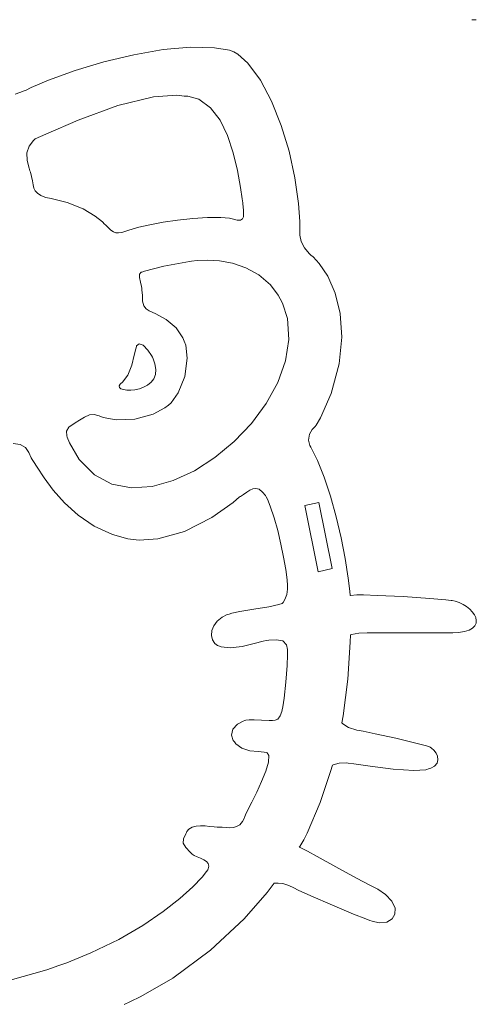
# Model space of a CAD drawing. Header units: millimetres. Extents: x -427 to 344, y -325 to 221.
# Tile 13 of 14: x 268 to 344, y -243 to -79. Entities that reach past the tile are written whole.
import ezdxf

# ---------------------------------------------------------------- set-up
doc = ezdxf.new("R2010")
doc.units = ezdxf.units.MM
doc.header["$MEASUREMENT"] = 0
doc.layers.add('Layer 1', color=7, linetype='Continuous')

msp = doc.modelspace()

# ---------------------------------------------------------------- linework, layer by layer
at = {"layer": 'Layer 1', "lineweight": 9}
for points in [[(343.5741, -78.741), (343.5741, -78.741), (344.3221, -78.741), (344.3221, -78.741)], [(296.7401, -83.305), (296.7401, -83.305), (292.1781, -83.718), (292.1781, -83.718)], [(300.7471, -83.406), (300.7471, -83.406), (296.7401, -83.305), (296.7401, -83.305)], [(303.1991, -83.819), (303.1991, -83.819), (300.7471, -83.406), (300.7471, -83.406)], [(287.2921, -84.56), (287.2921, -84.56), (282.3221, -85.746), (282.3221, -85.746)], [(292.1781, -83.718), (292.1781, -83.718), (287.2921, -84.56), (287.2921, -84.56)], [(303.9611, -84.106), (303.9611, -84.106), (303.1991, -83.819), (303.1991, -83.819)], [(304.5991, -84.469), (304.5991, -84.469), (303.9611, -84.106), (303.9611, -84.106)], [(306.2681, -85.998), (306.2681, -85.998), (304.5991, -84.469), (304.5991, -84.469)], [(282.3221, -85.746), (282.3221, -85.746), (277.5031, -87.187), (277.5031, -87.187)], [(308.3741, -88.799), (308.3741, -88.799), (306.2681, -85.998), (306.2681, -85.998)], [(277.5031, -87.187), (277.5031, -87.187), (273.0681, -88.799), (273.0681, -88.799)], [(270.1901, -90.033), (270.1901, -90.033), (269.2581, -90.5), (269.2581, -90.5)], [(273.0681, -88.799), (273.0681, -88.799), (270.1901, -90.033), (270.1901, -90.033)], [(310.2401, -92.309), (310.2401, -92.309), (308.3741, -88.799), (308.3741, -88.799)], [(268.3091, -90.836), (268.3091, -90.836), (267.5121, -91.14), (267.5121, -91.14)], [(269.0181, -90.578), (269.0181, -90.578), (268.3091, -90.836), (268.3091, -90.836)], [(269.2581, -90.5), (269.2581, -90.5), (269.0181, -90.578), (269.0181, -90.578)], [(284.6181, -93.031), (284.6181, -93.031), (290.5731, -91.591), (290.5731, -91.591)], [(290.5731, -91.591), (290.5731, -91.591), (294.4431, -91.303), (294.4431, -91.303)], [(294.4431, -91.303), (294.4431, -91.303), (295.6951, -91.482), (295.6951, -91.482)], [(295.6951, -91.482), (295.6951, -91.482), (296.2991, -91.482), (296.2991, -91.482)], [(296.2991, -91.482), (296.2991, -91.482), (298.1121, -91.989), (298.1121, -91.989)], [(278.0001, -95.468), (278.0001, -95.468), (284.6181, -93.031), (284.6181, -93.031)], [(298.1121, -91.989), (298.1121, -91.989), (300.0841, -93.378), (300.0841, -93.378)], [(311.8421, -96.322), (311.8421, -96.322), (310.2401, -92.309), (310.2401, -92.309)], [(300.0841, -93.378), (300.0841, -93.378), (301.6611, -95.454), (301.6611, -95.454)], [(272.6521, -97.768), (272.6521, -97.768), (278.0001, -95.468), (278.0001, -95.468)], [(301.6611, -95.454), (301.6611, -95.454), (302.8961, -98.017), (302.8961, -98.017)], [(313.1401, -100.634), (313.1401, -100.634), (311.8421, -96.322), (311.8421, -96.322)], [(270.8881, -98.571), (270.8881, -98.571), (272.6521, -97.768), (272.6521, -97.768)], [(302.8961, -98.017), (302.8961, -98.017), (303.8381, -100.871), (303.8381, -100.871)], [(269.4491, -100.896), (269.4491, -100.896), (269.8791, -99.774), (269.8791, -99.774)], [(269.8791, -99.774), (269.8791, -99.774), (270.6091, -98.846), (270.6091, -98.846)], [(270.6091, -98.846), (270.6091, -98.846), (270.8881, -98.571), (270.8881, -98.571)], [(269.5191, -102.183), (269.5191, -102.183), (269.4491, -100.896), (269.4491, -100.896)], [(303.8381, -100.871), (303.8381, -100.871), (304.5401, -103.818), (304.5401, -103.818)], [(314.1101, -105.042), (314.1101, -105.042), (313.1401, -100.634), (313.1401, -100.634)], [(269.8611, -103.467), (269.8611, -103.467), (269.5191, -102.183), (269.5191, -102.183)], [(269.9991, -103.887), (269.9991, -103.887), (269.8611, -103.467), (269.8611, -103.467)], [(270.0771, -104.112), (270.0771, -104.112), (269.9991, -103.887), (269.9991, -103.887)], [(270.2601, -104.804), (270.2601, -104.804), (270.0771, -104.112), (270.0771, -104.112)], [(270.4151, -105.575), (270.4151, -105.575), (270.2601, -104.804), (270.2601, -104.804)], [(304.5401, -103.818), (304.5401, -103.818), (305.0581, -106.661), (305.0581, -106.661)], [(270.5281, -106.223), (270.5281, -106.223), (270.4151, -105.575), (270.4151, -105.575)], [(270.6661, -106.766), (270.6661, -106.766), (270.5281, -106.223), (270.5281, -106.223)], [(314.7141, -109.343), (314.7141, -109.343), (314.1101, -105.042), (314.1101, -105.042)], [(270.8851, -107.226), (270.8851, -107.226), (270.6661, -106.766), (270.6661, -106.766)], [(271.2481, -107.625), (271.2481, -107.625), (270.8851, -107.226), (270.8851, -107.226)], [(271.8191, -107.982), (271.8191, -107.982), (271.2481, -107.625), (271.2481, -107.625)], [(272.4471, -108.246), (272.4471, -108.246), (271.8191, -107.982), (271.8191, -107.982)], [(305.0581, -106.661), (305.0581, -106.661), (305.3471, -108.567), (305.3471, -108.567)], [(272.6631, -108.318), (272.6631, -108.318), (272.4471, -108.246), (272.4471, -108.246)], [(273.5521, -108.465), (273.5521, -108.465), (272.6631, -108.318), (272.6631, -108.318)], [(276.1761, -109.133), (276.1761, -109.133), (273.5521, -108.465), (273.5521, -108.465)], [(278.8611, -110.2), (278.8611, -110.2), (276.1761, -109.133), (276.1761, -109.133)], [(305.3471, -108.567), (305.3471, -108.567), (305.4391, -109.204), (305.4391, -109.204)], [(305.4391, -109.204), (305.4391, -109.204), (305.4391, -109.368), (305.4391, -109.368)], [(305.4391, -109.368), (305.4391, -109.368), (305.4711, -109.863), (305.4711, -109.863)], [(314.9221, -112.336), (314.9221, -112.336), (314.7141, -109.343), (314.7141, -109.343)], [(280.8821, -111.434), (280.8821, -111.434), (278.8611, -110.2), (278.8611, -110.2)], [(305.4711, -109.863), (305.4711, -109.863), (305.5381, -110.491), (305.5381, -110.491)], [(305.5381, -110.491), (305.5381, -110.491), (305.5801, -111.057), (305.5801, -111.057)], [(305.5801, -111.057), (305.5801, -111.057), (305.5521, -111.53), (305.5521, -111.53)], [(282.0501, -112.394), (282.0501, -112.394), (280.8821, -111.434), (280.8821, -111.434)], [(282.4061, -112.749), (282.4061, -112.749), (282.0501, -112.394), (282.0501, -112.394)], [(282.5541, -112.895), (282.5541, -112.895), (282.4061, -112.749), (282.4061, -112.749)], [(282.9951, -113.333), (282.9951, -113.333), (282.5541, -112.895), (282.5541, -112.895)], [(289.9661, -112.858), (289.9661, -112.858), (288.1421, -113.268), (288.1421, -113.268)], [(292.1611, -112.451), (292.1611, -112.451), (289.9661, -112.858), (289.9661, -112.858)], [(294.5881, -112.084), (294.5881, -112.084), (292.1611, -112.451), (292.1611, -112.451)], [(297.0961, -111.8), (297.0961, -111.8), (294.5881, -112.084), (294.5881, -112.084)], [(299.5441, -111.64), (299.5441, -111.64), (297.0961, -111.8), (297.0961, -111.8)], [(301.7841, -111.646), (301.7841, -111.646), (299.5441, -111.64), (299.5441, -111.64)], [(303.2061, -111.768), (303.2061, -111.768), (301.7841, -111.646), (301.7841, -111.646)], [(303.6721, -111.861), (303.6721, -111.861), (303.2061, -111.768), (303.2061, -111.768)], [(303.8761, -111.928), (303.8761, -111.928), (303.6721, -111.861), (303.6721, -111.861)], [(304.5081, -112.074), (304.5081, -112.074), (303.8761, -111.928), (303.8761, -111.928)], [(305.0691, -112.069), (305.0691, -112.069), (304.5081, -112.074), (304.5081, -112.074)], [(305.3971, -111.877), (305.3971, -111.877), (305.0691, -112.069), (305.0691, -112.069)], [(305.5521, -111.53), (305.5521, -111.53), (305.3971, -111.877), (305.3971, -111.877)], [(314.9221, -113.335), (314.9221, -113.335), (314.9221, -112.336), (314.9221, -112.336)], [(283.4681, -113.76), (283.4681, -113.76), (282.9951, -113.333), (282.9951, -113.333)], [(283.8841, -114.042), (283.8841, -114.042), (283.4681, -113.76), (283.4681, -113.76)], [(284.2871, -114.188), (284.2871, -114.188), (283.8841, -114.042), (283.8841, -114.042)], [(284.7311, -114.21), (284.7311, -114.21), (284.2871, -114.188), (284.2871, -114.188)], [(285.2711, -114.119), (285.2711, -114.119), (284.7311, -114.21), (284.7311, -114.21)], [(285.9551, -113.924), (285.9551, -113.924), (285.2711, -114.119), (285.2711, -114.119)], [(286.6181, -113.707), (286.6181, -113.707), (285.9551, -113.924), (285.9551, -113.924)], [(286.8411, -113.634), (286.8411, -113.634), (286.6181, -113.707), (286.6181, -113.707)], [(287.1581, -113.527), (287.1581, -113.527), (286.8411, -113.634), (286.8411, -113.634)], [(288.1421, -113.268), (288.1421, -113.268), (287.1581, -113.527), (287.1581, -113.527)], [(314.9221, -113.641), (314.9221, -113.641), (314.9221, -113.335), (314.9221, -113.335)], [(314.9501, -114.562), (314.9501, -114.562), (314.9221, -113.641), (314.9221, -113.641)], [(315.1511, -115.619), (315.1511, -115.619), (314.9501, -114.562), (314.9501, -114.562)], [(315.6941, -116.675), (315.6941, -116.675), (315.1511, -115.619), (315.1511, -115.619)], [(316.4671, -117.618), (316.4671, -117.618), (315.6941, -116.675), (315.6941, -116.675)], [(316.7531, -117.905), (316.7531, -117.905), (316.4671, -117.618), (316.4671, -117.618)], [(317.1481, -118.201), (317.1481, -118.201), (316.7531, -117.905), (316.7531, -117.905)], [(292.3161, -119.768), (292.3161, -119.768), (295.9251, -119.062), (295.9251, -119.062)], [(295.9251, -119.062), (295.9251, -119.062), (296.5811, -118.953), (296.5811, -118.953)], [(296.5811, -118.953), (296.5811, -118.953), (296.8981, -118.9), (296.8981, -118.9)], [(296.8981, -118.9), (296.8981, -118.9), (297.8651, -118.801), (297.8651, -118.801)], [(297.8651, -118.801), (297.8651, -118.801), (299.5691, -118.748), (299.5691, -118.748)], [(299.5691, -118.748), (299.5691, -118.748), (301.5621, -118.876), (301.5621, -118.876)], [(301.5621, -118.876), (301.5621, -118.876), (303.7281, -119.269), (303.7281, -119.269)], [(303.7281, -119.269), (303.7281, -119.269), (305.9441, -120.01), (305.9441, -120.01)], [(318.1781, -119.309), (318.1781, -119.309), (317.1481, -118.201), (317.1481, -118.201)], [(319.5931, -121.43), (319.5931, -121.43), (318.1781, -119.309), (318.1781, -119.309)], [(288.2131, -121.626), (288.2131, -121.626), (288.2241, -121.059), (288.2241, -121.059)], [(288.2241, -121.059), (288.2241, -121.059), (288.4951, -120.761), (288.4951, -120.761)], [(288.4951, -120.761), (288.4951, -120.761), (288.6081, -120.726), (288.6081, -120.726)], [(288.6081, -120.726), (288.6081, -120.726), (289.0771, -120.568), (289.0771, -120.568)], [(289.0771, -120.568), (289.0771, -120.568), (292.3161, -119.768), (292.3161, -119.768)], [(305.9441, -120.01), (305.9441, -120.01), (308.0811, -121.183), (308.0811, -121.183)], [(308.0811, -121.183), (308.0811, -121.183), (310.0251, -122.87), (310.0251, -122.87)], [(288.4001, -122.407), (288.4001, -122.407), (288.2131, -121.626), (288.2131, -121.626)], [(288.5691, -123.136), (288.5691, -123.136), (288.4001, -122.407), (288.4001, -122.407)], [(320.8131, -124.216), (320.8131, -124.216), (319.5931, -121.43), (319.5931, -121.43)], [(288.6081, -123.382), (288.6081, -123.382), (288.5691, -123.136), (288.5691, -123.136)], [(288.6501, -123.687), (288.6501, -123.687), (288.6081, -123.382), (288.6081, -123.382)], [(288.7141, -124.612), (288.7141, -124.612), (288.6501, -123.687), (288.6501, -123.687)], [(310.0251, -122.87), (310.0251, -122.87), (311.3131, -124.543), (311.3131, -124.543)], [(321.6631, -127.61), (321.6631, -127.61), (320.8131, -124.216), (320.8131, -124.216)], [(288.7601, -125.58), (288.7601, -125.58), (288.7141, -124.612), (288.7141, -124.612)], [(288.9541, -126.337), (288.9541, -126.337), (288.7601, -125.58), (288.7601, -125.58)], [(311.3131, -124.543), (311.3131, -124.543), (311.6441, -125.154), (311.6441, -125.154)], [(311.6441, -125.154), (311.6441, -125.154), (312.0571, -125.917), (312.0571, -125.917)], [(312.0571, -125.917), (312.0571, -125.917), (312.8581, -128.446), (312.8581, -128.446)], [(289.3311, -126.818), (289.3311, -126.818), (288.9541, -126.337), (288.9541, -126.337)], [(289.4941, -126.927), (289.4941, -126.927), (289.3311, -126.818), (289.3311, -126.818)], [(289.8361, -127.155), (289.8361, -127.155), (289.4941, -126.927), (289.4941, -126.927)], [(290.9611, -127.698), (290.9611, -127.698), (289.8361, -127.155), (289.8361, -127.155)], [(292.6901, -128.605), (292.6901, -128.605), (290.9611, -127.698), (290.9611, -127.698)], [(321.9531, -131.563), (321.9531, -131.563), (321.6631, -127.61), (321.6631, -127.61)], [(294.3691, -130.001), (294.3691, -130.001), (292.6901, -128.605), (292.6901, -128.605)], [(312.8581, -128.446), (312.8581, -128.446), (313.1301, -131.928), (313.1301, -131.928)], [(295.4701, -131.642), (295.4701, -131.642), (294.3691, -130.001), (294.3691, -130.001)], [(287.7651, -132.989), (287.7651, -132.989), (288.1781, -132.655), (288.1781, -132.655)], [(288.1781, -132.655), (288.1781, -132.655), (288.8691, -132.905), (288.8691, -132.905)], [(295.6951, -132.243), (295.6951, -132.243), (295.4701, -131.642), (295.4701, -131.642)], [(295.9391, -132.899), (295.9391, -132.899), (295.6951, -132.243), (295.6951, -132.243)], [(313.1301, -131.928), (313.1301, -131.928), (312.5651, -135.508), (312.5651, -135.508)], [(321.5051, -136.018), (321.5051, -136.018), (321.9531, -131.563), (321.9531, -131.563)], [(287.3591, -134.558), (287.3591, -134.558), (287.6031, -133.478), (287.6031, -133.478)], [(287.6031, -133.478), (287.6031, -133.478), (287.7191, -133.131), (287.7191, -133.131)], [(287.7191, -133.131), (287.7191, -133.131), (287.7651, -132.989), (287.7651, -132.989)], [(288.8691, -132.905), (288.8691, -132.905), (289.6491, -133.711), (289.6491, -133.711)], [(289.6491, -133.711), (289.6491, -133.711), (290.2241, -134.59), (290.2241, -134.59)], [(296.1651, -135.06), (296.1651, -135.06), (295.9391, -132.899), (295.9391, -132.899)], [(286.9611, -136.197), (286.9611, -136.197), (287.3591, -134.558), (287.3591, -134.558)], [(290.2241, -134.59), (290.2241, -134.59), (290.3791, -134.903), (290.3791, -134.903)], [(290.3791, -134.903), (290.3791, -134.903), (290.5131, -135.165), (290.5131, -135.165)], [(290.5131, -135.165), (290.5131, -135.165), (290.8131, -135.998), (290.8131, -135.998)], [(295.7661, -138.076), (295.7661, -138.076), (296.1651, -135.06), (296.1651, -135.06)], [(312.5651, -135.508), (312.5651, -135.508), (311.2641, -139.092), (311.2641, -139.092)], [(286.2761, -137.851), (286.2761, -137.851), (286.9611, -136.197), (286.9611, -136.197)], [(290.8131, -135.998), (290.8131, -135.998), (290.9721, -136.956), (290.9721, -136.956)], [(290.9721, -136.956), (290.9721, -136.956), (290.8911, -137.78), (290.8911, -137.78)], [(320.1391, -140.921), (320.1391, -140.921), (321.5051, -136.018), (321.5051, -136.018)], [(285.0631, -139.332), (285.0631, -139.332), (285.4221, -139.026), (285.4221, -139.026)], [(285.4221, -139.026), (285.4221, -139.026), (286.2761, -137.851), (286.2761, -137.851)], [(290.1641, -139.055), (290.1641, -139.055), (289.5891, -139.518), (289.5891, -139.518)], [(290.6081, -138.477), (290.6081, -138.477), (290.1641, -139.055), (290.1641, -139.055)], [(290.8911, -137.78), (290.8911, -137.78), (290.6081, -138.477), (290.6081, -138.477)], [(294.6691, -140.833), (294.6691, -140.833), (295.7661, -138.076), (295.7661, -138.076)], [(311.2641, -139.092), (311.2641, -139.092), (309.3301, -142.586), (309.3301, -142.586)], [(284.8581, -139.647), (284.8581, -139.647), (284.9991, -139.397), (284.9991, -139.397)], [(284.9001, -139.915), (284.9001, -139.915), (284.8581, -139.647), (284.8581, -139.647)], [(285.1511, -140.127), (285.1511, -140.127), (284.9001, -139.915), (284.9001, -139.915)], [(284.9991, -139.397), (284.9991, -139.397), (285.0631, -139.332), (285.0631, -139.332)], [(285.5711, -140.277), (285.5711, -140.277), (285.1511, -140.127), (285.1511, -140.127)], [(286.1211, -140.358), (286.1211, -140.358), (285.5711, -140.277), (285.5711, -140.277)], [(286.7741, -140.366), (286.7741, -140.366), (286.1211, -140.358), (286.1211, -140.358)], [(287.4831, -140.293), (287.4831, -140.293), (286.7741, -140.366), (286.7741, -140.366)], [(288.2131, -140.131), (288.2131, -140.131), (287.4831, -140.293), (287.4831, -140.293)], [(288.9261, -139.875), (288.9261, -139.875), (288.2131, -140.131), (288.2131, -140.131)], [(289.5891, -139.518), (289.5891, -139.518), (288.9261, -139.875), (288.9261, -139.875)], [(293.5291, -142.466), (293.5291, -142.466), (294.6691, -140.833), (294.6691, -140.833)], [(293.0391, -142.876), (293.0391, -142.876), (293.5291, -142.466), (293.5291, -142.466)], [(318.3831, -144.952), (318.3831, -144.952), (320.1391, -140.921), (320.1391, -140.921)], [(290.4991, -144.358), (290.4991, -144.358), (292.4821, -143.339), (292.4821, -143.339)], [(292.4821, -143.339), (292.4821, -143.339), (293.0391, -142.876), (293.0391, -142.876)], [(309.3301, -142.586), (309.3301, -142.586), (306.8711, -145.894), (306.8711, -145.894)], [(277.1641, -146.01), (277.1641, -146.01), (277.7811, -145.662), (277.7811, -145.662)], [(277.7811, -145.662), (277.7811, -145.662), (277.9751, -145.533), (277.9751, -145.533)], [(277.9751, -145.533), (277.9751, -145.533), (278.2401, -145.357), (278.2401, -145.357)], [(278.2401, -145.357), (278.2401, -145.357), (279.0621, -144.865), (279.0621, -144.865)], [(279.0621, -144.865), (279.0621, -144.865), (279.9301, -144.504), (279.9301, -144.504)], [(279.9301, -144.504), (279.9301, -144.504), (280.7061, -144.435), (280.7061, -144.435)], [(280.7061, -144.435), (280.7061, -144.435), (281.3231, -144.57), (281.3231, -144.57)], [(281.3231, -144.57), (281.3231, -144.57), (281.5171, -144.648), (281.5171, -144.648)], [(281.5171, -144.648), (281.5171, -144.648), (282.1801, -144.913), (282.1801, -144.913)], [(282.1801, -144.913), (282.1801, -144.913), (284.3431, -145.281), (284.3431, -145.281)], [(284.3431, -145.281), (284.3431, -145.281), (287.4691, -145.172), (287.4691, -145.172)], [(287.4691, -145.172), (287.4691, -145.172), (290.4991, -144.358), (290.4991, -144.358)], [(317.6661, -146.222), (317.6661, -146.222), (318.3831, -144.952), (318.3831, -144.952)], [(276.0561, -147.181), (276.0561, -147.181), (276.4511, -146.507), (276.4511, -146.507)], [(276.1131, -147.961), (276.1131, -147.961), (276.0561, -147.181), (276.0561, -147.181)], [(276.4511, -146.507), (276.4511, -146.507), (277.1641, -146.01), (277.1641, -146.01)], [(306.8711, -145.894), (306.8711, -145.894), (303.9891, -148.924), (303.9891, -148.924)], [(316.5231, -147.708), (316.5231, -147.708), (317.0101, -146.922), (317.0101, -146.922)], [(317.0101, -146.922), (317.0101, -146.922), (317.4971, -146.392), (317.4971, -146.392)], [(317.4971, -146.392), (317.4971, -146.392), (317.6661, -146.222), (317.6661, -146.222)], [(276.2041, -148.193), (276.2041, -148.193), (276.1131, -147.961), (276.1131, -147.961)], [(276.5921, -149.161), (276.5921, -149.161), (276.2041, -148.193), (276.2041, -148.193)], [(303.9891, -148.924), (303.9891, -148.924), (300.7891, -151.583), (300.7891, -151.583)], [(316.3791, -148.664), (316.3791, -148.664), (316.5231, -147.708), (316.5231, -147.708)], [(316.6121, -149.596), (316.6121, -149.596), (316.3791, -148.664), (316.3791, -148.664)], [(267.2051, -149.258), (267.2051, -149.258), (268.3691, -149.423), (268.3691, -149.423)], [(268.3691, -149.423), (268.3691, -149.423), (269.2511, -149.922), (269.2511, -149.922)], [(269.2511, -149.922), (269.2511, -149.922), (269.8051, -150.753), (269.8051, -150.753)], [(278.2081, -151.89), (278.2081, -151.89), (276.5921, -149.161), (276.5921, -149.161)], [(316.7531, -149.875), (316.7531, -149.875), (316.6121, -149.596), (316.6121, -149.596)], [(317.0701, -150.407), (317.0701, -150.407), (316.7531, -149.875), (316.7531, -149.875)], [(317.8851, -152.094), (317.8851, -152.094), (317.0701, -150.407), (317.0701, -150.407)], [(269.8051, -150.753), (269.8051, -150.753), (270.2181, -151.628), (270.2181, -151.628)], [(270.2181, -151.628), (270.2181, -151.628), (270.3621, -151.916), (270.3621, -151.916)], [(270.3621, -151.916), (270.3621, -151.916), (270.5741, -152.233), (270.5741, -152.233)], [(270.5741, -152.233), (270.5741, -152.233), (271.1911, -153.2017), (271.1911, -153.2017)], [(280.7271, -154.4639), (280.7271, -154.4639), (278.2081, -151.89), (278.2081, -151.89)], [(300.7891, -151.583), (300.7891, -151.583), (297.3751, -153.775), (297.3751, -153.775)], [(318.9861, -154.8608), (318.9861, -154.8608), (317.8851, -152.094), (317.8851, -152.094)], [(271.1911, -153.2017), (271.1911, -153.2017), (272.3561, -154.949), (272.3561, -154.949)], [(297.3751, -153.775), (297.3751, -153.775), (293.8501, -155.408), (293.8501, -155.408)], [(272.3561, -154.949), (272.3561, -154.949), (273.8761, -156.9817), (273.8761, -156.9817)], [(283.6521, -156.0088), (283.6521, -156.0088), (280.7271, -154.4639), (280.7271, -154.4639)], [(293.8501, -155.408), (293.8501, -155.408), (290.3191, -156.3866), (290.3191, -156.3866)], [(320.0261, -158.0263), (320.0261, -158.0263), (318.9861, -154.8608), (318.9861, -154.8608)], [(273.8761, -156.9817), (273.8761, -156.9817), (275.7561, -159.122), (275.7561, -159.122)], [(286.8871, -156.6194), (286.8871, -156.6194), (283.6521, -156.0088), (283.6521, -156.0088)], [(290.3191, -156.3866), (290.3191, -156.3866), (286.8871, -156.6194), (286.8871, -156.6194)], [(306.1061, -157.3691), (306.1061, -157.3691), (306.6311, -157.0272), (306.6311, -157.0272)], [(306.6311, -157.0272), (306.6311, -157.0272), (307.1321, -156.7873), (307.1321, -156.7873)], [(307.1321, -156.7873), (307.1321, -156.7873), (307.6331, -156.7157), (307.6331, -156.7157)], [(307.6331, -156.7157), (307.6331, -156.7157), (308.1561, -156.8702), (308.1561, -156.8702)], [(308.1561, -156.8702), (308.1561, -156.8702), (308.7201, -157.3165), (308.7201, -157.3165)], [(303.8201, -159.0543), (303.8201, -159.0543), (304.9141, -158.1173), (304.9141, -158.1173)], [(304.9141, -158.1173), (304.9141, -158.1173), (305.0761, -158.0358), (305.0761, -158.0358)], [(305.0761, -158.0358), (305.0761, -158.0358), (305.5411, -157.7536), (305.5411, -157.7536)], [(305.5411, -157.7536), (305.5411, -157.7536), (306.1061, -157.3691), (306.1061, -157.3691)], [(308.7201, -157.3165), (308.7201, -157.3165), (309.2071, -157.9063), (309.2071, -157.9063)], [(309.2071, -157.9063), (309.2071, -157.9063), (309.3481, -158.1173), (309.3481, -158.1173)], [(309.3481, -158.1173), (309.3481, -158.1173), (309.5351, -158.4934), (309.5351, -158.4934)], [(309.5351, -158.4934), (309.5351, -158.4934), (310.0081, -159.6731), (310.0081, -159.6731)], [(320.9821, -161.4384), (320.9821, -161.4384), (320.0261, -158.0263), (320.0261, -158.0263)], [(275.7561, -159.122), (275.7561, -159.122), (278.0141, -161.1918), (278.0141, -161.1918)], [(300.2711, -161.5555), (300.2711, -161.5555), (303.8201, -159.0543), (303.8201, -159.0543)], [(310.0081, -159.6731), (310.0081, -159.6731), (310.6461, -161.5929), (310.6461, -161.5929)], [(315.7541, -159.5573), (315.7541, -159.5573), (318.1071, -159.0363), (318.1071, -159.0363)], [(317.9801, -170.5845), (317.9801, -170.5845), (315.7541, -159.5573), (315.7541, -159.5573)], [(318.1071, -159.0363), (318.1071, -159.0363), (320.3371, -170.0634), (320.3371, -170.0634)], [(278.0141, -161.1918), (278.0141, -161.1918), (280.6641, -163.0135), (280.6641, -163.0135)], [(295.7101, -163.8884), (295.7101, -163.8884), (300.2711, -161.5555), (300.2711, -161.5555)], [(310.6461, -161.5929), (310.6461, -161.5929), (311.2461, -163.7409), (311.2461, -163.7409)], [(321.8151, -164.9467), (321.8151, -164.9467), (320.9821, -161.4384), (320.9821, -161.4384)], [(280.6641, -163.0135), (280.6641, -163.0135), (283.7191, -164.4109), (283.7191, -164.4109)], [(311.2461, -163.7409), (311.2461, -163.7409), (311.7821, -165.9818), (311.7821, -165.9818)], [(283.7191, -164.4109), (283.7191, -164.4109), (286.3151, -165.1012), (286.3151, -165.1012)], [(286.3151, -165.1012), (286.3151, -165.1012), (287.1931, -165.2046), (287.1931, -165.2046)], [(287.1931, -165.2046), (287.1931, -165.2046), (288.2061, -165.3231), (288.2061, -165.3231)], [(288.2061, -165.3231), (288.2061, -165.3231), (291.3171, -165.1065), (291.3171, -165.1065)], [(291.3171, -165.1065), (291.3171, -165.1065), (295.7101, -163.8884), (295.7101, -163.8884)], [(322.4961, -168.3987), (322.4961, -168.3987), (321.8151, -164.9467), (321.8151, -164.9467)], [(311.7821, -165.9818), (311.7821, -165.9818), (312.2341, -168.1824), (312.2341, -168.1824)], [(312.2341, -168.1824), (312.2341, -168.1824), (312.5861, -170.2056), (312.5861, -170.2056)], [(322.9971, -171.647), (322.9971, -171.647), (322.4961, -168.3987), (322.4961, -168.3987)], [(312.5861, -170.2056), (312.5861, -170.2056), (312.8091, -171.9169), (312.8091, -171.9169)], [(320.3371, -170.0634), (320.3371, -170.0634), (317.9801, -170.5845), (317.9801, -170.5845)], [(312.8091, -171.9169), (312.8091, -171.9169), (312.8901, -172.8652), (312.8901, -172.8652)], [(323.2401, -173.8117), (323.2401, -173.8117), (322.9971, -171.647), (322.9971, -171.647)], [(312.8901, -173.4727), (312.8901, -173.4727), (312.7491, -174.3451), (312.7491, -174.3451)], [(312.8901, -172.8652), (312.8901, -172.8652), (312.8901, -173.182), (312.8901, -173.182)], [(312.8901, -173.182), (312.8901, -173.182), (312.8901, -173.4727), (312.8901, -173.4727)], [(312.4451, -175.1759), (312.4451, -175.1759), (312.1381, -175.6747), (312.1381, -175.6747)], [(312.7491, -174.3451), (312.7491, -174.3451), (312.4451, -175.1759), (312.4451, -175.1759)], [(323.2901, -174.5366), (323.2901, -174.5366), (323.2401, -173.8117), (323.2401, -173.8117)], [(323.2901, -174.5366), (323.2901, -174.5366), (323.3881, -174.5352), (323.3881, -174.5352)], [(323.3881, -174.5352), (323.3881, -174.5352), (324.4361, -174.4361), (324.4361, -174.4361)], [(324.4361, -174.4361), (324.4361, -174.4361), (324.7891, -174.4361), (324.7891, -174.4361)], [(324.7891, -174.4361), (324.7891, -174.4361), (325.5471, -174.4361), (325.5471, -174.4361)], [(325.5471, -174.4361), (325.5471, -174.4361), (327.8231, -174.5134), (327.8231, -174.5134)], [(327.8231, -174.5134), (327.8231, -174.5134), (332.1301, -174.7197), (332.1301, -174.7197)], [(332.1301, -174.7197), (332.1301, -174.7197), (336.6001, -175.0094), (336.6001, -175.0094)], [(336.6001, -175.0094), (336.6001, -175.0094), (339.2491, -175.2299), (339.2491, -175.2299)], [(339.2491, -175.2299), (339.2491, -175.2299), (340.1281, -175.3399), (340.1281, -175.3399)], [(307.2811, -176.8241), (307.2811, -176.8241), (304.9491, -177.1962), (304.9491, -177.1962)], [(309.7611, -176.4025), (309.7611, -176.4025), (307.2811, -176.8241), (307.2811, -176.8241)], [(311.4541, -176.0236), (311.4541, -176.0236), (309.7611, -176.4025), (309.7611, -176.4025)], [(312.0011, -175.8416), (312.0011, -175.8416), (311.4541, -176.0236), (311.4541, -176.0236)], [(312.1381, -175.6747), (312.1381, -175.6747), (312.0011, -175.8416), (312.0011, -175.8416)], [(340.1281, -175.3399), (340.1281, -175.3399), (340.3011, -175.3607), (340.3011, -175.3607)], [(340.3011, -175.3607), (340.3011, -175.3607), (340.8161, -175.4764), (340.8161, -175.4764)], [(340.8161, -175.4764), (340.8161, -175.4764), (341.4861, -175.704), (341.4861, -175.704)], [(341.4861, -175.704), (341.4861, -175.704), (342.1171, -176.0098), (342.1171, -176.0098)], [(342.1171, -176.0098), (342.1171, -176.0098), (342.6991, -176.3792), (342.6991, -176.3792)], [(342.6991, -176.3792), (342.6991, -176.3792), (343.2181, -176.7994), (343.2181, -176.7994)], [(343.2181, -176.7994), (343.2181, -176.7994), (343.6561, -177.2555), (343.6561, -177.2555)], [(302.0031, -178.1374), (302.0031, -178.1374), (301.1561, -178.807), (301.1561, -178.807)], [(302.8501, -177.7116), (302.8501, -177.7116), (302.0031, -178.1374), (302.0031, -178.1374)], [(303.1461, -177.6139), (303.1461, -177.6139), (302.8501, -177.7116), (302.8501, -177.7116)], [(303.5841, -177.4679), (303.5841, -177.4679), (303.1461, -177.6139), (303.1461, -177.6139)], [(304.9491, -177.1962), (304.9491, -177.1962), (303.5841, -177.4679), (303.5841, -177.4679)], [(343.6561, -177.2555), (343.6561, -177.2555), (343.9941, -177.7335), (343.9941, -177.7335)], [(343.9941, -177.7335), (343.9941, -177.7335), (344.2201, -178.22), (344.2201, -178.22)], [(344.2201, -178.22), (344.2201, -178.22), (344.3191, -178.7012), (344.3191, -178.7012)], [(300.5961, -179.5694), (300.5961, -179.5694), (300.2961, -180.3726), (300.2961, -180.3726)], [(301.1561, -178.807), (301.1561, -178.807), (300.5961, -179.5694), (300.5961, -179.5694)], [(343.6941, -179.973), (343.6941, -179.973), (343.1261, -180.294), (343.1261, -180.294)], [(344.0721, -179.5912), (344.0721, -179.5912), (343.6941, -179.973), (343.6941, -179.973)], [(344.2731, -179.1626), (344.2731, -179.1626), (344.0721, -179.5912), (344.0721, -179.5912)], [(344.3191, -178.7012), (344.3191, -178.7012), (344.2731, -179.1626), (344.2731, -179.1626)], [(300.2961, -180.3726), (300.2961, -180.3726), (300.2391, -181.1622), (300.2391, -181.1622)], [(300.2391, -181.1622), (300.2391, -181.1622), (300.4161, -181.8871), (300.4161, -181.8871)], [(323.3211, -182.321), (323.3211, -182.321), (323.3501, -181.081), (323.3501, -181.081)], [(323.5441, -180.9995), (323.5441, -180.9995), (323.3501, -181.081), (323.3501, -181.081)], [(324.7641, -180.7956), (324.7641, -180.7956), (323.5441, -180.9995), (323.5441, -180.9995)], [(326.1331, -180.7558), (326.1331, -180.7558), (324.7641, -180.7956), (324.7641, -180.7956)], [(326.5921, -180.7558), (326.5921, -180.7558), (326.1331, -180.7558), (326.1331, -180.7558)], [(327.2161, -180.7558), (327.2161, -180.7558), (326.5921, -180.7558), (326.5921, -180.7558)], [(329.0891, -180.7558), (329.0891, -180.7558), (327.2161, -180.7558), (327.2161, -180.7558)], [(333.0231, -180.7558), (333.0231, -180.7558), (329.0891, -180.7558), (329.0891, -180.7558)], [(337.1261, -180.7558), (337.1261, -180.7558), (333.0231, -180.7558), (333.0231, -180.7558)], [(339.3761, -180.7558), (339.3761, -180.7558), (337.1261, -180.7558), (337.1261, -180.7558)], [(340.1281, -180.7558), (340.1281, -180.7558), (339.3761, -180.7558), (339.3761, -180.7558)], [(340.4351, -180.7558), (340.4351, -180.7558), (340.1281, -180.7558), (340.1281, -180.7558)], [(341.3591, -180.6993), (341.3591, -180.6993), (340.4351, -180.7558), (340.4351, -180.7558)], [(342.3541, -180.5406), (342.3541, -180.5406), (341.3591, -180.6993), (341.3591, -180.6993)], [(343.1261, -180.294), (343.1261, -180.294), (342.3541, -180.5406), (342.3541, -180.5406)], [(300.4161, -181.8871), (300.4161, -181.8871), (300.7971, -182.4935), (300.7971, -182.4935)], [(300.7971, -182.4935), (300.7971, -182.4935), (301.2131, -182.8488), (301.2131, -182.8488)], [(301.2131, -182.8488), (301.2131, -182.8488), (301.3721, -182.9289), (301.3721, -182.9289)], [(301.3721, -182.9289), (301.3721, -182.9289), (301.8371, -183.0844), (301.8371, -183.0844)], [(301.8371, -183.0844), (301.8371, -183.0844), (303.3511, -183.228), (303.3511, -183.228)], [(303.3511, -183.228), (303.3511, -183.228), (305.3191, -182.9896), (305.3191, -182.9896)], [(305.3191, -182.9896), (305.3191, -182.9896), (307.3091, -182.4988), (307.3091, -182.4988)], [(307.3091, -182.4988), (307.3091, -182.4988), (308.8331, -182.1281), (308.8331, -182.1281)], [(308.8331, -182.1281), (308.8331, -182.1281), (309.3481, -182.0427), (309.3481, -182.0427)], [(309.3481, -182.0427), (309.3481, -182.0427), (309.7571, -181.9739), (309.7571, -181.9739)], [(309.7571, -181.9739), (309.7571, -181.9739), (311.0061, -181.8857), (311.0061, -181.8857)], [(311.0061, -181.8857), (311.0061, -181.8857), (312.1001, -182.1005), (312.1001, -182.1005)], [(312.1001, -182.1005), (312.1001, -182.1005), (312.7031, -182.7292), (312.7031, -182.7292)], [(312.7031, -182.7292), (312.7031, -182.7292), (312.8901, -183.5434), (312.8901, -183.5434)], [(322.9301, -188.4657), (322.9301, -188.4657), (323.3211, -182.321), (323.3211, -182.321)], [(312.8901, -184.4074), (312.8901, -184.4074), (312.8191, -186.1878), (312.8191, -186.1878)], [(312.8901, -183.5434), (312.8901, -183.5434), (312.8901, -183.8151), (312.8901, -183.8151)], [(312.8901, -183.8151), (312.8901, -183.8151), (312.8901, -184.4074), (312.8901, -184.4074)], [(312.8191, -186.1878), (312.8191, -186.1878), (312.6251, -188.9631), (312.6251, -188.9631)], [(312.6251, -188.9631), (312.6251, -188.9631), (312.3431, -191.6009), (312.3431, -191.6009)], [(322.1641, -194.5279), (322.1641, -194.5279), (322.9301, -188.4657), (322.9301, -188.4657)], [(312.3431, -191.6009), (312.3431, -191.6009), (312.1211, -193.0808), (312.1211, -193.0808)], [(312.1211, -193.0808), (312.1211, -193.0808), (312.0011, -193.5634), (312.0011, -193.5634)], [(311.6691, -194.5649), (311.6691, -194.5649), (311.2881, -195.0927), (311.2881, -195.0927)], [(311.9371, -193.8181), (311.9371, -193.8181), (311.6691, -194.5649), (311.6691, -194.5649)], [(312.0011, -193.5634), (312.0011, -193.5634), (311.9371, -193.8181), (311.9371, -193.8181)], [(321.9531, -195.728), (321.9531, -195.728), (322.1641, -194.5279), (322.1641, -194.5279)], [(304.5681, -195.9294), (304.5681, -195.9294), (303.7671, -196.7479), (303.7671, -196.7479)], [(305.4781, -195.443), (305.4781, -195.443), (304.5681, -195.9294), (304.5681, -195.9294)], [(305.8021, -195.3354), (305.8021, -195.3354), (305.4781, -195.443), (305.4781, -195.443)], [(305.9611, -195.2817), (305.9611, -195.2817), (305.8021, -195.3354), (305.8021, -195.3354)], [(306.4761, -195.2168), (306.4761, -195.2168), (305.9611, -195.2817), (305.9611, -195.2817)], [(307.3371, -195.2292), (307.3371, -195.2292), (306.4761, -195.2168), (306.4761, -195.2168)], [(308.5361, -195.2955), (308.5361, -195.2955), (307.3371, -195.2292), (307.3371, -195.2292)], [(309.8061, -195.3354), (309.8061, -195.3354), (308.5361, -195.2955), (308.5361, -195.2955)], [(310.2331, -195.3354), (310.2331, -195.3354), (309.8061, -195.3354), (309.8061, -195.3354)], [(310.3821, -195.3354), (310.3821, -195.3354), (310.2331, -195.3354), (310.2331, -195.3354)], [(310.8231, -195.2994), (310.8231, -195.2994), (310.3821, -195.3354), (310.3821, -195.3354)], [(311.2881, -195.0927), (311.2881, -195.0927), (310.8231, -195.2994), (310.8231, -195.2994)], [(321.9531, -195.728), (321.9531, -195.728), (322.0901, -195.8783), (322.0901, -195.8783)], [(322.0901, -195.8783), (322.0901, -195.8783), (323.0571, -196.5052), (323.0571, -196.5052)], [(323.0571, -196.5052), (323.0571, -196.5052), (324.4401, -196.9461), (324.4401, -196.9461)], [(303.7671, -196.7479), (303.7671, -196.7479), (303.5451, -197.7441), (303.5451, -197.7441)], [(303.5451, -197.7441), (303.5451, -197.7441), (303.8521, -198.6384), (303.8521, -198.6384)], [(324.4401, -196.9461), (324.4401, -196.9461), (324.7891, -197.004), (324.7891, -197.004)], [(324.7891, -197.004), (324.7891, -197.004), (325.4561, -197.1158), (325.4561, -197.1158)], [(325.4561, -197.1158), (325.4561, -197.1158), (327.4771, -197.5251), (327.4771, -197.5251)], [(327.4771, -197.5251), (327.4771, -197.5251), (330.9381, -198.2856), (330.9381, -198.2856)], [(303.8521, -198.6384), (303.8521, -198.6384), (304.0321, -198.8797), (304.0321, -198.8797)], [(304.0321, -198.8797), (304.0321, -198.8797), (304.2711, -199.1951), (304.2711, -199.1951)], [(304.2711, -199.1951), (304.2711, -199.1951), (305.2561, -199.9409), (305.2561, -199.9409)], [(330.9381, -198.2856), (330.9381, -198.2856), (334.2541, -199.0808), (334.2541, -199.0808)], [(334.2541, -199.0808), (334.2541, -199.0808), (336.0391, -199.5507), (336.0391, -199.5507)], [(336.0391, -199.5507), (336.0391, -199.5507), (336.5191, -199.7105), (336.5191, -199.7105)], [(336.5191, -199.7105), (336.5191, -199.7105), (336.6141, -199.7423), (336.6141, -199.7423)], [(336.6141, -199.7423), (336.6141, -199.7423), (336.8751, -199.9105), (336.8751, -199.9105)], [(305.2561, -199.9409), (305.2561, -199.9409), (306.6071, -200.3554), (306.6071, -200.3554)], [(306.6071, -200.3554), (306.6071, -200.3554), (308.0041, -200.4753), (308.0041, -200.4753)], [(308.0041, -200.4753), (308.0041, -200.4753), (309.0201, -200.5706), (309.0201, -200.5706)], [(309.0201, -200.5706), (309.0201, -200.5706), (309.3481, -200.6517), (309.3481, -200.6517)], [(309.3481, -200.6517), (309.3481, -200.6517), (309.4781, -200.6835), (309.4781, -200.6835)], [(309.4781, -200.6835), (309.4781, -200.6835), (309.7751, -201.17), (309.7751, -201.17)], [(309.7751, -201.17), (309.7751, -201.17), (309.7081, -202.2558), (309.7081, -202.2558)], [(336.8751, -199.9105), (336.8751, -199.9105), (337.2601, -200.2672), (337.2601, -200.2672)], [(337.2601, -200.2672), (337.2601, -200.2672), (337.6091, -200.7399), (337.6091, -200.7399)], [(337.6091, -200.7399), (337.6091, -200.7399), (337.8561, -201.2843), (337.8561, -201.2843)], [(337.8561, -201.2843), (337.8561, -201.2843), (337.9331, -201.8575), (337.9331, -201.8575)], [(309.7081, -202.2558), (309.7081, -202.2558), (309.2631, -203.7414), (309.2631, -203.7414)], [(320.0581, -203.8228), (320.0581, -203.8228), (320.3511, -202.7797), (320.3511, -202.7797)], [(320.5101, -202.6901), (320.5101, -202.6901), (320.3511, -202.7797), (320.3511, -202.7797)], [(321.4731, -202.4089), (321.4731, -202.4089), (320.5101, -202.6901), (320.5101, -202.6901)], [(322.6901, -202.3814), (322.6901, -202.3814), (321.4731, -202.4089), (321.4731, -202.4089)], [(322.9831, -202.4184), (322.9831, -202.4184), (322.6901, -202.3814), (322.6901, -202.3814)], [(323.9001, -202.5327), (323.9001, -202.5327), (322.9831, -202.4184), (322.9831, -202.4184)], [(326.6411, -202.9268), (326.6411, -202.9268), (323.9001, -202.5327), (323.9001, -202.5327)], [(330.4481, -203.4231), (330.4481, -203.4231), (326.6411, -202.9268), (326.6411, -202.9268)], [(337.3301, -202.9201), (337.3301, -202.9201), (336.7311, -203.252), (336.7311, -203.252)], [(337.7821, -202.417), (337.7821, -202.417), (337.3301, -202.9201), (337.3301, -202.9201)], [(337.9331, -201.8575), (337.9331, -201.8575), (337.7821, -202.417), (337.7821, -202.417)], [(309.2631, -203.7414), (309.2631, -203.7414), (308.5721, -205.4583), (308.5721, -205.4583)], [(318.3191, -208.9833), (318.3191, -208.9833), (320.0581, -203.8228), (320.0581, -203.8228)], [(333.9051, -203.6436), (333.9051, -203.6436), (330.4481, -203.4231), (330.4481, -203.4231)], [(335.9051, -203.5279), (335.9051, -203.5279), (333.9051, -203.6436), (333.9051, -203.6436)], [(336.5191, -203.3237), (336.5191, -203.3237), (335.9051, -203.5279), (335.9051, -203.5279)], [(336.7311, -203.252), (336.7311, -203.252), (336.5191, -203.3237), (336.5191, -203.3237)], [(308.5721, -205.4583), (308.5721, -205.4583), (307.7531, -207.2388), (307.7531, -207.2388)], [(307.7531, -207.2388), (307.7531, -207.2388), (306.9351, -208.9145), (306.9351, -208.9145)], [(306.9351, -208.9145), (306.9351, -208.9145), (306.2431, -210.3203), (306.2431, -210.3203)], [(316.1671, -214.0686), (316.1671, -214.0686), (318.3191, -208.9833), (318.3191, -208.9833)], [(305.8021, -211.2862), (305.8021, -211.2862), (305.7181, -211.4982), (305.7181, -211.4982)], [(305.9011, -211.0396), (305.9011, -211.0396), (305.8021, -211.2862), (305.8021, -211.2862)], [(306.2431, -210.3203), (306.2431, -210.3203), (305.9011, -211.0396), (305.9011, -211.0396)], [(297.6601, -212.8832), (297.6601, -212.8832), (297.0111, -213.0568), (297.0111, -213.0568)], [(298.3841, -212.8349), (298.3841, -212.8349), (297.6601, -212.8832), (297.6601, -212.8832)], [(299.1461, -212.8709), (299.1461, -212.8709), (298.3841, -212.8349), (298.3841, -212.8349)], [(299.9181, -212.9467), (299.9181, -212.9467), (299.1461, -212.8709), (299.1461, -212.8709)], [(304.9201, -212.6599), (304.9201, -212.6599), (304.4091, -212.9894), (304.4091, -212.9894)], [(305.3861, -212.1089), (305.3861, -212.1089), (304.9201, -212.6599), (304.9201, -212.6599)], [(305.7181, -211.4982), (305.7181, -211.4982), (305.3861, -212.1089), (305.3861, -212.1089)], [(295.9281, -214.2019), (295.9281, -214.2019), (295.5721, -214.9946), (295.5721, -214.9946)], [(296.0551, -213.9444), (296.0551, -213.9444), (295.9281, -214.2019), (295.9281, -214.2019)], [(296.1291, -213.7927), (296.1291, -213.7927), (296.0551, -213.9444), (296.0551, -213.9444)], [(296.4681, -213.3958), (296.4681, -213.3958), (296.1291, -213.7927), (296.1291, -213.7927)], [(297.0111, -213.0568), (297.0111, -213.0568), (296.4681, -213.3958), (296.4681, -213.3958)], [(300.6701, -213.0226), (300.6701, -213.0226), (299.9181, -212.9467), (299.9181, -212.9467)], [(301.1951, -213.0582), (301.1951, -213.0582), (300.6701, -213.0226), (300.6701, -213.0226)], [(301.3721, -213.0582), (301.3721, -213.0582), (301.1951, -213.0582), (301.1951, -213.0582)], [(301.5341, -213.0582), (301.5341, -213.0582), (301.3721, -213.0582), (301.3721, -213.0582)], [(302.0281, -213.0886), (302.0281, -213.0886), (301.5341, -213.0582), (301.5341, -213.0582)], [(302.6631, -213.1464), (302.6631, -213.1464), (302.0281, -213.0886), (302.0281, -213.0886)], [(303.2771, -213.1824), (303.2771, -213.1824), (302.6631, -213.1464), (302.6631, -213.1464)], [(303.8621, -213.1464), (303.8621, -213.1464), (303.2771, -213.1824), (303.2771, -213.1824)], [(304.4091, -212.9894), (304.4091, -212.9894), (303.8621, -213.1464), (303.8621, -213.1464)], [(315.6701, -215.0729), (315.6701, -215.0729), (316.1671, -214.0686), (316.1671, -214.0686)], [(295.5721, -214.9946), (295.5721, -214.9946), (295.5011, -215.7139), (295.5011, -215.7139)], [(295.5011, -215.7139), (295.5011, -215.7139), (295.9321, -216.4332), (295.9321, -216.4332)], [(314.9151, -216.2759), (314.9151, -216.2759), (315.6031, -215.1833), (315.6031, -215.1833)], [(315.6031, -215.1833), (315.6031, -215.1833), (315.6701, -215.0729), (315.6701, -215.0729)], [(295.9321, -216.4332), (295.9321, -216.4332), (296.6871, -217.2283), (296.6871, -217.2283)], [(296.6871, -217.2283), (296.6871, -217.2283), (296.9441, -217.4873), (296.9441, -217.4873)], [(296.9441, -217.4873), (296.9441, -217.4873), (297.0321, -217.5741), (297.0321, -217.5741)], [(297.0321, -217.5741), (297.0321, -217.5741), (297.3501, -217.7822), (297.3501, -217.7822)], [(297.3501, -217.7822), (297.3501, -217.7822), (297.8581, -218.0275), (297.8581, -218.0275)], [(314.8481, -216.3849), (314.8481, -216.3849), (314.9151, -216.2759), (314.9151, -216.2759)], [(314.8481, -216.3849), (314.8481, -216.3849), (314.9041, -216.4181), (314.9041, -216.4181)], [(314.9041, -216.4181), (314.9041, -216.4181), (315.6661, -216.8149), (315.6661, -216.8149)], [(315.6661, -216.8149), (315.6661, -216.8149), (315.7611, -216.8629), (315.7611, -216.8629)], [(315.7611, -216.8629), (315.7611, -216.8629), (316.2091, -217.0876), (316.2091, -217.0876)], [(316.2091, -217.0876), (316.2091, -217.0876), (317.8461, -217.9751), (317.8461, -217.9751)], [(297.8581, -218.0275), (297.8581, -218.0275), (298.4081, -218.2507), (298.4081, -218.2507)], [(298.4081, -218.2507), (298.4081, -218.2507), (298.9371, -218.485), (298.9371, -218.485)], [(298.9371, -218.485), (298.9371, -218.485), (299.3821, -218.7606), (299.3821, -218.7606)], [(299.3821, -218.7606), (299.3821, -218.7606), (299.6851, -219.1079), (299.6851, -219.1079)], [(299.6851, -219.1079), (299.6851, -219.1079), (299.7771, -219.5599), (299.7771, -219.5599)], [(317.8461, -217.9751), (317.8461, -217.9751), (320.9471, -219.6812), (320.9471, -219.6812)], [(299.3851, -220.4694), (299.3851, -220.4694), (298.6451, -221.3761), (298.6451, -221.3761)], [(299.6011, -220.1469), (299.6011, -220.1469), (299.3851, -220.4694), (299.3851, -220.4694)], [(299.6681, -220.0119), (299.6681, -220.0119), (299.6011, -220.1469), (299.6011, -220.1469)], [(299.7771, -219.5599), (299.7771, -219.5599), (299.6681, -220.0119), (299.6681, -220.0119)], [(320.9471, -219.6812), (320.9471, -219.6812), (324.3901, -221.5567), (324.3901, -221.5567)], [(298.6451, -221.3761), (298.6451, -221.3761), (297.0961, -223.0119), (297.0961, -223.0119)], [(309.4961, -223.9297), (309.4961, -223.9297), (310.6641, -222.3945), (310.6641, -222.3945)], [(310.8331, -222.3697), (310.8331, -222.3697), (310.6641, -222.3945), (310.6641, -222.3945)], [(311.3521, -222.3628), (311.3521, -222.3628), (310.8331, -222.3697), (310.8331, -222.3697)], [(312.1031, -222.4703), (312.1031, -222.4703), (311.3521, -222.3628), (311.3521, -222.3628)], [(312.9571, -222.7362), (312.9571, -222.7362), (312.1031, -222.4703), (312.1031, -222.4703)], [(313.7081, -223.0587), (313.7081, -223.0587), (312.9571, -222.7362), (312.9571, -222.7362)], [(324.3901, -221.5567), (324.3901, -221.5567), (326.7121, -222.7886), (326.7121, -222.7886)], [(297.0961, -223.0119), (297.0961, -223.0119), (294.9441, -224.959), (294.9441, -224.959)], [(305.6681, -228.2967), (305.6681, -228.2967), (309.4961, -223.9297), (309.4961, -223.9297)], [(313.9521, -223.18), (313.9521, -223.18), (313.7081, -223.0587), (313.7081, -223.0587)], [(314.6501, -223.5272), (314.6501, -223.5272), (313.9521, -223.18), (313.9521, -223.18)], [(316.7811, -224.4988), (316.7811, -224.4988), (314.6501, -223.5272), (314.6501, -223.5272)], [(326.7121, -222.7886), (326.7121, -222.7886), (327.4951, -223.18), (327.4951, -223.18)], [(327.4951, -223.18), (327.4951, -223.18), (327.9431, -223.4032), (327.9431, -223.4032)], [(327.9431, -223.4032), (327.9431, -223.4032), (329.1991, -224.259), (329.1991, -224.259)], [(329.1991, -224.259), (329.1991, -224.259), (330.2781, -225.4069), (330.2781, -225.4069)], [(294.9441, -224.959), (294.9441, -224.959), (292.1821, -227.1239), (292.1821, -227.1239)], [(320.3621, -226.0573), (320.3621, -226.0573), (316.7811, -224.4988), (316.7811, -224.4988)], [(330.2781, -225.4069), (330.2781, -225.4069), (330.7901, -226.5328), (330.7901, -226.5328)], [(292.1821, -227.1239), (292.1821, -227.1239), (288.7921, -229.4142), (288.7921, -229.4142)], [(323.8961, -227.5318), (323.8961, -227.5318), (320.3621, -226.0573), (320.3621, -226.0573)], [(325.9211, -228.3463), (325.9211, -228.3463), (323.8961, -227.5318), (323.8961, -227.5318)], [(330.7791, -227.5428), (330.7791, -227.5428), (330.3061, -228.3463), (330.3061, -228.3463)], [(330.7901, -226.5328), (330.7901, -226.5328), (330.7791, -227.5428), (330.7791, -227.5428)], [(300.0731, -233.5594), (300.0731, -233.5594), (305.6681, -228.2967), (305.6681, -228.2967)], [(326.5921, -228.5971), (326.5921, -228.5971), (325.9211, -228.3463), (325.9211, -228.3463)], [(326.9661, -228.7363), (326.9661, -228.7363), (326.5921, -228.5971), (326.5921, -228.5971)], [(328.1581, -228.965), (328.1581, -228.965), (326.9661, -228.7363), (326.9661, -228.7363)], [(329.4141, -228.8506), (329.4141, -228.8506), (328.1581, -228.965), (328.1581, -228.965)], [(330.3061, -228.3463), (330.3061, -228.3463), (329.4141, -228.8506), (329.4141, -228.8506)], [(288.7921, -229.4142), (288.7921, -229.4142), (284.7731, -231.7349), (284.7731, -231.7349)], [(284.7731, -231.7349), (284.7731, -231.7349), (280.1101, -233.9948), (280.1101, -233.9948)], [(280.1101, -233.9948), (280.1101, -233.9948), (276.1411, -235.6223), (276.1411, -235.6223)], [(293.7621, -238.1758), (293.7621, -238.1758), (300.0731, -233.5594), (300.0731, -233.5594)], [(276.1411, -235.6223), (276.1411, -235.6223), (274.7931, -236.0977), (274.7931, -236.0977)], [(272.8041, -236.7881), (272.8041, -236.7881), (266.7151, -238.4996), (266.7151, -238.4996)], [(274.7931, -236.0977), (274.7931, -236.0977), (272.8041, -236.7881), (272.8041, -236.7881)], [(288.4491, -241.264), (288.4491, -241.264), (293.7621, -238.1758), (293.7621, -238.1758)], [(285.7051, -242.5758), (285.7051, -242.5758), (286.6081, -242.1446), (286.6081, -242.1446)], [(286.6081, -242.1446), (286.6081, -242.1446), (288.4491, -241.264), (288.4491, -241.264)]]:
    msp.add_open_spline(points, degree=3, dxfattribs=at)

doc.saveas('drawing.dxf')
